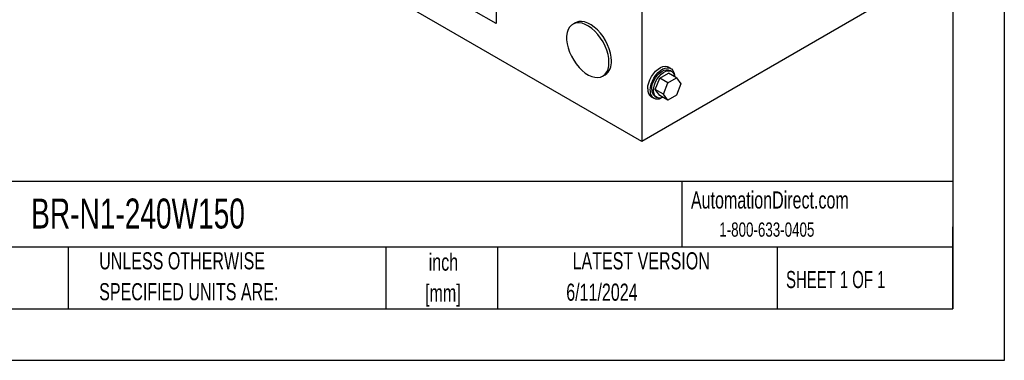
# Model space of a CAD drawing. Header units: inches. Extents: x 0 to 33, y 0 to 25.5.
# Tile 2 of 4: x 18.6 to 33, y 0 to 5. Entities that reach past the tile are written whole.
import ezdxf

# ---------------------------------------------------------------- set-up
doc = ezdxf.new("R2010")
doc.units = ezdxf.units.IN
doc.header["$LTSCALE"] = 3
doc.header["$MEASUREMENT"] = 0
doc.linetypes.add('CENTERX2', pattern=[0.8, 0.5, -0.1, 0.1, -0.1])
doc.layers.add('TEXT', color=140, linetype='Continuous', lineweight=25)
doc.styles.add('SLDTEXTSTYLE0', font='TXT', dxfattribs={"width": 0.7})
doc.styles.add('SLDTEXTSTYLE1', font='TXT', dxfattribs={"width": 0.65})

# ---------------------------------------------------------------- blocks, each defined once
blk = doc.blocks.new('SW_NOTE_0_1')
at = {"layer": 'TEXT', "color": 0, "linetype": 'CENTERX2', "lineweight": 18, "char_height": 0.25, "attachment_point": 2, "style": 'SLDTEXTSTYLE0'}
for s, insert in [('inch', (0.375, 0.322)), ('[mm]', (0.367, -0.129))]:
    blk.add_mtext(s, dxfattribs=dict(at, insert=insert))
blk = doc.blocks.new('SW_NOTE_0_2')
at = {"layer": 'TEXT', "color": 0, "linetype": 'CENTERX2', "lineweight": 18, "char_height": 0.25, "attachment_point": 1, "style": 'SLDTEXTSTYLE0'}
for s, insert in [('UNLESS OTHERWISE', (0, 0.322)), ('SPECIFIED UNITS ARE:', (0, -0.129))]:
    blk.add_mtext(s, dxfattribs=dict(at, insert=insert))

msp = doc.modelspace()

# ---------------------------------------------------------------- linework, layer by layer
at = {"color": 7, "linetype": 'Continuous'}
for p, q in [((33, 25.5), (33, 0)), ((33, 0), (0, 0))]:
    msp.add_line(p, q, dxfattribs=at)
for p, q in [((27.71, 3.196), (19.225, 8.095)), ((27.71, 6.769), (27.71, 3.196)), ((25.587, 4.916), (24.938, 5.291)), ((25.587, 5.171), (25.587, 4.916)), ((31.246, 5.237), (27.71, 3.196)), ((26.74, 4.928), (26.705, 4.907)), ((27.142, 4.149), (27.178, 4.17)), ((27.973, 4.119), (28.101, 4.193)), ((28.136, 4.26), (28.1, 4.281)), ((28.219, 4.125), (28.101, 4.193)), ((28.146, 4.218), (28.12, 4.233)), ((27.909, 3.955), (27.973, 4.119)), ((28.092, 4.051), (27.973, 4.119)), ((28.028, 3.886), (28.092, 4.051)), ((28.092, 4.051), (28.219, 4.125)), ((28.219, 4.125), (28.283, 4.034)), ((28.283, 4.034), (28.219, 3.869)), ((28.028, 3.886), (27.909, 3.955)), ((27.973, 3.864), (27.909, 3.955)), ((28.092, 3.796), (28.028, 3.886)), ((27.85, 3.847), (27.886, 3.827)), ((27.901, 3.854), (27.928, 3.839)), ((28.092, 3.796), (27.973, 3.864)), ((28.219, 3.869), (28.092, 3.796))]:
    msp.add_line(p, q)
at = {"flags": 128}
for points in [[(27.233, 4.35), (27.229, 4.406), (27.219, 4.466), (27.201, 4.527), (27.177, 4.588), (27.146, 4.647), (27.111, 4.704), (27.071, 4.757), (27.028, 4.804), (26.982, 4.845), (26.935, 4.878), (26.888, 4.904), (26.842, 4.92), (26.797, 4.927), (26.755, 4.925), (26.718, 4.914), (26.685, 4.893), (26.658, 4.864), (26.637, 4.828), (26.622, 4.784), (26.615, 4.734), (26.615, 4.679), (26.622, 4.621), (26.637, 4.56), (26.658, 4.499), (26.685, 4.439), (26.718, 4.38), (26.755, 4.326), (26.797, 4.275), (26.842, 4.231), (26.888, 4.194), (26.935, 4.165), (26.982, 4.144), (27.028, 4.132), (27.071, 4.129), (27.111, 4.136), (27.146, 4.152), (27.177, 4.177), (27.201, 4.21), (27.219, 4.25), (27.229, 4.297), (27.233, 4.35)], [(27.268, 4.37), (27.265, 4.427), (27.254, 4.486), (27.236, 4.547), (27.212, 4.608), (27.182, 4.668), (27.146, 4.725), (27.107, 4.777), (27.064, 4.825), (27.018, 4.865), (26.971, 4.899), (26.923, 4.924), (26.877, 4.941), (26.832, 4.948), (26.791, 4.946), (26.753, 4.934), (26.74, 4.928)], [(27.799, 3.962), (27.802, 4.005), (27.813, 4.051), (27.83, 4.097), (27.854, 4.142), (27.882, 4.183), (27.914, 4.22), (27.949, 4.25), (27.984, 4.273), (28.02, 4.287), (28.053, 4.292), (28.084, 4.288), (28.1, 4.281)], [(27.834, 3.942), (27.838, 3.985), (27.848, 4.03), (27.866, 4.076), (27.889, 4.121), (27.917, 4.163), (27.949, 4.2), (27.984, 4.23), (28.02, 4.253), (28.055, 4.267), (28.089, 4.272), (28.119, 4.267), (28.145, 4.254), (28.165, 4.232), (28.179, 4.202), (28.187, 4.166), (28.187, 4.157)], [(27.856, 3.954), (27.86, 3.995), (27.87, 4.038), (27.888, 4.081), (27.911, 4.122), (27.938, 4.16), (27.969, 4.192), (28.002, 4.217), (28.036, 4.234), (28.068, 4.243), (28.098, 4.242), (28.12, 4.233)], [(27.882, 3.939), (27.886, 3.98), (27.897, 4.022), (27.914, 4.065), (27.937, 4.107), (27.964, 4.144), (27.996, 4.177), (28.029, 4.202), (28.062, 4.219), (28.094, 4.227), (28.124, 4.226), (28.149, 4.216), (28.169, 4.197), (28.184, 4.17), (28.19, 4.141)], [(28.016, 3.839), (27.996, 3.832), (27.964, 3.829), (27.937, 3.835), (27.914, 3.849), (27.897, 3.872), (27.886, 3.903), (27.882, 3.939)]]:
    msp.add_lwpolyline(points, dxfattribs=at)
for centre, radius, start, end in [((27.054, 4.346), 0.216, 304.9988, 6.3134), ((27.923, 3.949), 0.125, 174.2015, 234.4863), ((27.94, 3.923), 0.108, 170.2834, 303.9155), ((27.964, 3.943), 0.108, 173.8147, 234.8731)]:
    msp.add_arc(centre, radius, start, end)
at = {"layer": 'TEXT'}
for p, q in [((32.25, 24.75), (32.25, 0.75)), ((32.25, 2.613), (0.75, 2.613)), ((28.296, 2.613), (28.296, 1.65)), ((32.25, 0.75), (32.25, 1.95)), ((32.25, 1.65), (0.75, 1.65)), ((19.344, 1.65), (19.344, 0.75)), ((23.979, 1.65), (23.979, 0.75)), ((25.608, 1.65), (25.608, 0.75)), ((29.687, 1.65), (29.687, 0.75)), ((0.75, 0.75), (32.25, 0.75))]:
    msp.add_line(p, q, dxfattribs=at)

# ---------------------------------------------------------------- block references
at = {"layer": 'TEXT', "linetype": 'CENTERX2', "lineweight": 18}
for name, p in [('SW_NOTE_0_2', (19.796, 1.256)), ('SW_NOTE_0_1', (24.443, 1.237))]:
    msp.add_blockref(name, p, dxfattribs=at)

# ---------------------------------------------------------------- texts
for s, insert, char_height, attachment_point, style in [('AutomationDirect.com', (28.429, 2.466), 0.25, 1, 'SLDTEXTSTYLE0'), ('BR-N1-240W150', (18.804, 2.362), 0.4375, 1, 'SLDTEXTSTYLE0'), ('1-800-633-0405', (28.842, 2.013), 0.20833, 1, 'SLDTEXTSTYLE0'), ('LATEST VERSION', (27.703, 1.578), 0.25, 2, 'SLDTEXTSTYLE0'), ('SHEET 1 OF 1', (29.816, 1.305), 0.25, 1, 'SLDTEXTSTYLE1'), ('6/11/2024', (27.13, 1.12), 0.25, 2, 'SLDTEXTSTYLE0')]:
    msp.add_mtext(s, dxfattribs=dict(at, insert=insert, char_height=char_height, attachment_point=attachment_point, style=style))

doc.saveas('drawing.dxf')
